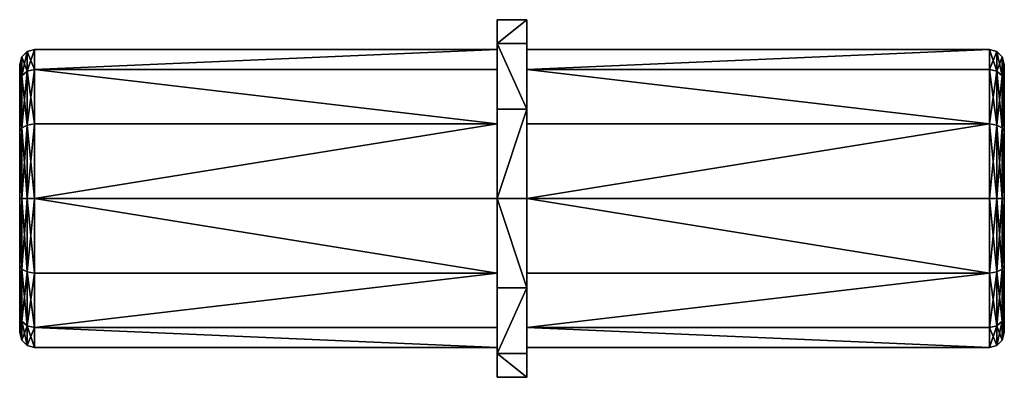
# Model space of a CAD drawing. Extents: x -8 to 8.5, y -3 to 3.
import ezdxf

# ---------------------------------------------------------------- set-up
doc = ezdxf.new("R2010")
doc.units = 0
doc.header["$LTSCALE"] = 6.35
doc.header["$MEASUREMENT"] = 0
doc.layers.get('0').update_dxf_attribs({"linetype": 'CONTINUOUS'})
doc.layers.add('3D', color=7, linetype='CONTINUOUS')

# ---------------------------------------------------------------- blocks, each defined once
blk = doc.blocks.new('*U2')
mesh = blk.add_polyface()
corners = [(102.847, 122.651, 1.25), (101.915, 122.776, 2.136), (102.818, 122.776, 1.233), (101.932, 122.651, 2.165), (100.682, 122.776, 2.467), (100.682, 122.651, 2.5), (99.449, 122.776, 2.136), (99.432, 122.651, 2.165), (98.546, 122.776, 1.233), (98.517, 122.651, 1.25), (98.215, 122.776), (98.182, 122.651), (98.546, 122.776, -1.233), (98.517, 122.651, -1.25), (99.449, 122.776, -2.136), (99.432, 122.651, -2.165), (100.682, 122.776, -2.467), (100.682, 122.651, -2.5), (101.915, 122.776, -2.136), (101.932, 122.651, -2.165), (102.818, 122.776, -1.233), (102.847, 122.651, -1.25), (103.148, 122.776), (102.739, 122.867, 1.187), (103.057, 122.867), (101.869, 122.867, 2.057), (100.682, 122.867, 2.375), (99.494, 122.867, 2.057), (98.625, 122.867, 1.188), (98.307, 122.867), (98.625, 122.867, -1.187), (99.494, 122.867, -2.057), (100.682, 122.867, -2.375), (101.869, 122.867, -2.057), (102.739, 122.867, -1.188), (101.807, 122.901, 1.949), (102.63, 122.901, 1.125), (100.682, 122.901, 2.25), (99.557, 122.901, 1.949), (98.733, 122.901, 1.125), (98.432, 122.901), (98.733, 122.901, -1.125), (99.557, 122.901, -1.949), (100.682, 122.901, -2.25), (101.807, 122.901, -1.949), (102.63, 122.901, -1.125), (103.182, 122.651), (102.932, 122.901)]
mesh.append_faces([[corners[k] for k in face] for face in [(46, 0, 0), (3, 3, 5), (7, 5, 7), (7, 7, 9), (15, 13, 15), (15, 15, 17), (19, 17, 19), (19, 19, 21)]])
mesh.append_faces([[corners[k] for k in face] for face in [(0, 1, 3), (3, 4, 5), (5, 6, 7), (7, 8, 9), (9, 10, 11), (11, 12, 13), (13, 14, 15), (15, 16, 17), (17, 18, 19), (19, 20, 21), (22, 23, 2), (2, 25, 1), (1, 26, 4), (4, 27, 6), (6, 28, 8), (8, 29, 10), (10, 30, 12), (12, 31, 14), (14, 32, 16), (16, 33, 18), (18, 34, 20), (20, 24, 22), (23, 35, 25), (25, 37, 26), (26, 38, 27), (27, 39, 28), (28, 40, 29), (29, 41, 30), (30, 42, 31), (31, 43, 32), (32, 44, 33), (33, 45, 34), (0, 3, 3), (3, 0, 0), (0, 22, 2), (22, 0, 46), (20, 46, 21), (24, 36, 23), (34, 47, 24), (47, 34, 45)]], dxfattribs={"vtx0": -1})
mesh.append_faces([[corners[k] for k in face] for face in [(47, 36, 24)]], dxfattribs={"vtx1": -1})
mesh.append_faces([[corners[k] for k in face] for face in [(0, 2, 1), (3, 1, 4), (5, 4, 6), (7, 6, 8), (9, 8, 10), (11, 10, 12), (13, 12, 14), (15, 14, 16), (17, 16, 18), (19, 18, 20), (22, 24, 23), (2, 23, 25), (1, 25, 26), (4, 26, 27), (6, 27, 28), (8, 28, 29), (10, 29, 30), (12, 30, 31), (14, 31, 32), (16, 32, 33), (18, 33, 34), (20, 34, 24), (23, 36, 35), (25, 35, 37), (26, 37, 38), (27, 38, 39), (28, 39, 40), (29, 40, 41), (30, 41, 42), (31, 42, 43), (32, 43, 44), (33, 44, 45), (20, 22, 46)]], dxfattribs={"vtx2": -1})
mesh = blk.add_polyface()
corners = [(100.682, 122.901, 2.25), (102.63, 122.901, -1.125), (98.733, 122.901, -1.125), (98.733, 122.901, 1.125), (100.682, 122.901, -2.25), (102.63, 122.901, 1.125), (99.557, 122.901, 1.949), (98.432, 122.901), (99.557, 122.901, -1.949), (101.807, 122.901, -1.949), (102.932, 122.901), (101.807, 122.901, 1.949)]
mesh.append_faces([[corners[k] for k in face] for face in [(0, 1, 2), (2, 3, 0), (1, 4, 2), (0, 5, 1)]], dxfattribs={"vtx0": -1, "vtx1": -1, "vtx2": -1})
mesh.append_faces([[corners[k] for k in face] for face in [(3, 6, 0), (2, 7, 3), (4, 8, 2), (1, 9, 4), (5, 10, 1), (0, 11, 5)]], dxfattribs={"vtx2": -1})
mesh = blk.add_polyface()
corners = [(98.517, 122.651, -1.25), (98.517, 114.901, -1.25), (98.182, 114.901), (98.182, 122.651), (99.432, 114.901, -2.165), (99.432, 122.651, -2.165), (100.682, 122.651, -2.5), (100.682, 114.901, -2.5), (101.932, 122.651, -2.165), (101.932, 114.901, -2.165), (102.847, 122.651, -1.25), (102.847, 114.901, -1.25), (103.182, 114.901), (103.182, 122.651), (102.847, 122.651, 1.25), (102.847, 114.901, 1.25), (101.932, 122.651, 2.165), (101.932, 114.901, 2.165), (100.682, 122.651, 2.5), (100.682, 114.901, 2.5), (99.432, 114.901, 2.165), (99.432, 122.651, 2.165), (98.517, 122.651, 1.25), (98.517, 114.901, 1.25)]
mesh.append_faces([[corners[k] for k in face] for face in [(0, 4, 1), (10, 12, 11), (18, 20, 19)]], dxfattribs={"vtx0": -1})
mesh.append_faces([[corners[k] for k in face] for face in [(5, 6, 4), (13, 14, 12), (21, 22, 20)]], dxfattribs={"vtx1": -1})
mesh.append_faces([[corners[k] for k in face] for face in [(0, 1, 2), (2, 3, 0), (0, 5, 4), (6, 7, 4), (6, 8, 9), (9, 7, 6), (10, 11, 9), (9, 8, 10), (10, 13, 12), (14, 15, 12), (14, 16, 17), (17, 15, 14), (18, 19, 17), (17, 16, 18), (18, 21, 20), (22, 23, 20), (22, 3, 2), (2, 23, 22)]], dxfattribs={"vtx2": -1})
mesh = blk.add_polyface()
corners = [(99.432, 114.901, -2.165), (103.182, 114.901), (99.432, 114.901, 2.165), (101.932, 114.901, 2.165), (101.932, 114.901, -2.165), (98.182, 114.901), (98.517, 114.901, 1.25), (100.682, 114.901, 2.5), (102.847, 114.901, 1.25), (102.847, 114.901, -1.25), (100.682, 114.901, -2.5), (98.517, 114.901, -1.25)]
mesh.append_faces([[corners[k] for k in face] for face in [(0, 1, 2), (1, 3, 2), (0, 4, 1), (2, 5, 0)]], dxfattribs={"vtx0": -1, "vtx1": -1, "vtx2": -1})
mesh.append_faces([[corners[k] for k in face] for face in [(2, 6, 5), (3, 7, 2), (1, 8, 3), (4, 9, 1), (0, 10, 4), (5, 11, 0)]], dxfattribs={"vtx2": -1})
blk = doc.blocks.new('*U1')
mesh = blk.add_polyface()
corners = [(-102.847, 122.651, -1.25), (-101.915, 122.776, -2.136), (-102.818, 122.776, -1.233), (-101.932, 122.651, -2.165), (-100.682, 122.776, -2.467), (-100.682, 122.651, -2.5), (-99.449, 122.776, -2.136), (-99.432, 122.651, -2.165), (-98.546, 122.776, -1.233), (-98.517, 122.651, -1.25), (-98.215, 122.776), (-98.182, 122.651), (-98.546, 122.776, 1.233), (-98.517, 122.651, 1.25), (-99.449, 122.776, 2.136), (-99.432, 122.651, 2.165), (-100.682, 122.776, 2.467), (-100.682, 122.651, 2.5), (-101.915, 122.776, 2.136), (-101.932, 122.651, 2.165), (-102.818, 122.776, 1.233), (-102.847, 122.651, 1.25), (-103.148, 122.776), (-102.739, 122.867, -1.188), (-103.057, 122.867), (-101.869, 122.867, -2.057), (-100.682, 122.867, -2.375), (-99.494, 122.867, -2.057), (-98.625, 122.867, -1.187), (-98.307, 122.867), (-98.625, 122.867, 1.188), (-99.494, 122.867, 2.057), (-100.682, 122.867, 2.375), (-101.869, 122.867, 2.057), (-102.739, 122.867, 1.187), (-101.807, 122.901, -1.949), (-102.63, 122.901, -1.125), (-100.682, 122.901, -2.25), (-99.557, 122.901, -1.949), (-98.733, 122.901, -1.125), (-98.432, 122.901), (-98.733, 122.901, 1.125), (-99.557, 122.901, 1.949), (-100.682, 122.901, 2.25), (-101.807, 122.901, 1.949), (-102.63, 122.901, 1.125), (-103.182, 122.651), (-102.932, 122.901)]
mesh.append_faces([[corners[k] for k in face] for face in [(46, 0, 0), (3, 3, 5), (7, 5, 7), (9, 9, 11), (15, 13, 15), (15, 15, 17)]])
mesh.append_faces([[corners[k] for k in face] for face in [(0, 1, 3), (3, 4, 5), (5, 6, 7), (7, 8, 9), (9, 10, 11), (11, 12, 13), (13, 14, 15), (15, 16, 17), (17, 18, 19), (19, 20, 21), (22, 23, 2), (2, 25, 1), (1, 26, 4), (4, 27, 6), (6, 28, 8), (8, 29, 10), (10, 30, 12), (12, 31, 14), (14, 32, 16), (16, 33, 18), (18, 34, 20), (20, 24, 22), (23, 35, 25), (25, 37, 26), (26, 38, 27), (27, 39, 28), (28, 40, 29), (29, 41, 30), (30, 42, 31), (31, 43, 32), (32, 44, 33), (33, 45, 34), (0, 3, 3), (3, 0, 0), (9, 7, 9), (7, 9, 7), (46, 2, 0), (21, 22, 46), (24, 36, 23), (36, 24, 47), (34, 47, 24), (47, 34, 45)]], dxfattribs={"vtx0": -1})
mesh.append_faces([[corners[k] for k in face] for face in [(20, 22, 21)]], dxfattribs={"vtx1": -1})
mesh.append_faces([[corners[k] for k in face] for face in [(0, 2, 1), (3, 1, 4), (5, 4, 6), (7, 6, 8), (9, 8, 10), (11, 10, 12), (13, 12, 14), (15, 14, 16), (17, 16, 18), (19, 18, 20), (22, 24, 23), (2, 23, 25), (1, 25, 26), (4, 26, 27), (6, 27, 28), (8, 28, 29), (10, 29, 30), (12, 30, 31), (14, 31, 32), (16, 32, 33), (18, 33, 34), (20, 34, 24), (23, 36, 35), (25, 35, 37), (26, 37, 38), (27, 38, 39), (28, 39, 40), (29, 40, 41), (30, 41, 42), (31, 42, 43), (32, 43, 44), (33, 44, 45), (46, 22, 2)]], dxfattribs={"vtx2": -1})
mesh = blk.add_polyface()
corners = [(-101.807, 122.901, 1.949), (-98.432, 122.901), (-101.807, 122.901, -1.949), (-99.557, 122.901, -1.949), (-99.557, 122.901, 1.949), (-102.932, 122.901), (-102.63, 122.901, -1.125), (-100.682, 122.901, -2.25), (-98.733, 122.901, -1.125), (-98.733, 122.901, 1.125), (-100.682, 122.901, 2.25), (-102.63, 122.901, 1.125)]
mesh.append_faces([[corners[k] for k in face] for face in [(0, 1, 2), (1, 3, 2), (0, 4, 1), (2, 5, 0)]], dxfattribs={"vtx0": -1, "vtx1": -1, "vtx2": -1})
mesh.append_faces([[corners[k] for k in face] for face in [(2, 6, 5), (3, 7, 2), (1, 8, 3), (4, 9, 1), (0, 10, 4), (5, 11, 0)]], dxfattribs={"vtx2": -1})
mesh = blk.add_polyface()
corners = [(-103.182, 122.651), (-102.847, 114.901, -1.25), (-103.182, 114.901), (-102.847, 122.651, -1.25), (-101.932, 122.651, -2.165), (-101.932, 114.901, -2.165), (-100.682, 122.651, -2.5), (-100.682, 114.901, -2.5), (-99.432, 122.651, -2.165), (-99.432, 114.901, -2.165), (-98.517, 114.901, -1.25), (-98.517, 122.651, -1.25), (-98.182, 122.651), (-98.182, 114.901), (-98.517, 122.651, 1.25), (-98.517, 114.901, 1.25), (-99.432, 122.651, 2.165), (-99.432, 114.901, 2.165), (-100.682, 114.901, 2.5), (-100.682, 122.651, 2.5), (-101.932, 122.651, 2.165), (-101.932, 114.901, 2.165), (-102.847, 122.651, 1.25), (-102.847, 114.901, 1.25)]
mesh.append_faces([[corners[k] for k in face] for face in [(0, 1, 2), (8, 10, 9), (16, 18, 17)]], dxfattribs={"vtx0": -1})
mesh.append_faces([[corners[k] for k in face] for face in [(3, 4, 1), (11, 12, 10), (19, 20, 18)]], dxfattribs={"vtx1": -1})
mesh.append_faces([[corners[k] for k in face] for face in [(0, 3, 1), (4, 5, 1), (4, 6, 7), (7, 5, 4), (8, 9, 7), (7, 6, 8), (8, 11, 10), (12, 13, 10), (12, 14, 15), (15, 13, 12), (16, 17, 15), (15, 14, 16), (16, 19, 18), (20, 21, 18), (20, 22, 23), (23, 21, 20), (0, 2, 23), (23, 22, 0)]], dxfattribs={"vtx2": -1})
mesh = blk.add_polyface()
corners = [(-102.847, 114.901, -1.25), (-99.432, 114.901, -2.165), (-99.432, 114.901, 2.165), (-101.932, 114.901, 2.165), (-98.182, 114.901), (-101.932, 114.901, -2.165), (-103.182, 114.901), (-102.847, 114.901, 1.25), (-100.682, 114.901, 2.5), (-98.517, 114.901, 1.25), (-98.517, 114.901, -1.25), (-100.682, 114.901, -2.5)]
mesh.append_faces([[corners[k] for k in face] for face in [(0, 1, 2), (2, 3, 0), (1, 4, 2)]], dxfattribs={"vtx0": -1, "vtx1": -1, "vtx2": -1})
mesh.append_faces([[corners[k] for k in face] for face in [(3, 6, 0)]], dxfattribs={"vtx0": -1, "vtx2": -1})
mesh.append_faces([[corners[k] for k in face] for face in [(0, 5, 1)]], dxfattribs={"vtx1": -1, "vtx2": -1})
mesh.append_faces([[corners[k] for k in face] for face in [(3, 7, 6), (2, 8, 3), (4, 9, 2), (1, 10, 4), (5, 11, 1)]], dxfattribs={"vtx2": -1})
blk = doc.blocks.new('*U3')
mesh = blk.add_polyface()
corners = [(0, -3, 0.5), (2.598, 1.5, 0.5), (-2.598, 1.5, 0.5), (-2.598, -1.5, 0.5), (0, 3, 0.5), (2.598, -1.5, 0.5), (-1.5, -2.598, 0.5), (-3, 0, 0.5), (-1.5, 2.598, 0.5), (1.5, 2.598, 0.5), (3, 0, 0.5), (1.5, -2.598, 0.5)]
mesh.append_faces([[corners[k] for k in face] for face in [(0, 1, 2), (2, 3, 0), (1, 4, 2), (0, 5, 1)]], dxfattribs={"vtx0": -1, "vtx1": -1, "vtx2": -1})
mesh.append_faces([[corners[k] for k in face] for face in [(3, 6, 0), (2, 7, 3), (4, 8, 2), (1, 9, 4), (5, 10, 1), (0, 11, 5)]], dxfattribs={"vtx2": -1})
mesh = blk.add_polyface()
corners = [(-2.598, 1.5), (1.5, 2.598), (1.5, -2.598), (-1.5, -2.598), (3, 0), (-1.5, 2.598), (-3, 0), (-2.598, -1.5), (0, -3), (2.598, -1.5), (2.598, 1.5), (0, 3)]
mesh.append_faces([[corners[k] for k in face] for face in [(0, 1, 2), (2, 3, 0), (1, 4, 2)]], dxfattribs={"vtx0": -1, "vtx1": -1, "vtx2": -1})
mesh.append_faces([[corners[k] for k in face] for face in [(3, 6, 0)]], dxfattribs={"vtx0": -1, "vtx2": -1})
mesh.append_faces([[corners[k] for k in face] for face in [(0, 5, 1)]], dxfattribs={"vtx1": -1, "vtx2": -1})
mesh.append_faces([[corners[k] for k in face] for face in [(3, 7, 6), (2, 8, 3), (4, 9, 2), (1, 10, 4), (5, 11, 1)]], dxfattribs={"vtx2": -1})
mesh = blk.add_polyface()
corners = [(-3, 0, 0.5), (-3, 0), (-2.598, -1.5), (-2.598, -1.5, 0.5), (-1.5, -2.598), (-1.5, -2.598, 0.5), (0, -3), (0, -3, 0.5), (1.5, -2.598, 0.5), (1.5, -2.598), (2.598, -1.5), (2.598, -1.5, 0.5), (3, 0), (3, 0, 0.5), (2.598, 1.5), (2.598, 1.5, 0.5), (1.5, 2.598, 0.5), (1.5, 2.598), (0, 3), (0, 3, 0.5), (-1.5, 2.598), (-1.5, 2.598, 0.5), (-2.598, 1.5), (-2.598, 1.5, 0.5)]
mesh.append_faces([[corners[k] for k in face] for face in [(5, 6, 7), (13, 14, 15), (21, 22, 23)]], dxfattribs={"vtx0": -1})
mesh.append_faces([[corners[k] for k in face] for face in [(7, 6, 8), (15, 14, 16), (23, 22, 0)]], dxfattribs={"vtx1": -1})
mesh.append_faces([[corners[k] for k in face] for face in [(0, 1, 2), (2, 3, 0), (2, 4, 5), (5, 3, 2), (5, 4, 6), (6, 9, 8), (8, 9, 10), (10, 11, 8), (10, 12, 13), (13, 11, 10), (13, 12, 14), (14, 17, 16), (16, 17, 18), (18, 19, 16), (18, 20, 21), (21, 19, 18), (21, 20, 22), (22, 1, 0)]], dxfattribs={"vtx2": -1})

msp = doc.modelspace()

# ---------------------------------------------------------------- block references
at = {"layer": '3D', "extrusion": (1, 0, 0)}
msp.add_blockref('*U3', (0, 0), dxfattribs=at)
at = {"layer": '3D'}
for name, p, rotation in [('*U2', (114.901, -100.682), 90), ('*U1', (-114.401, -100.682), 270)]:
    msp.add_blockref(name, p, dxfattribs=dict(at, rotation=rotation))

doc.saveas('drawing.dxf')
